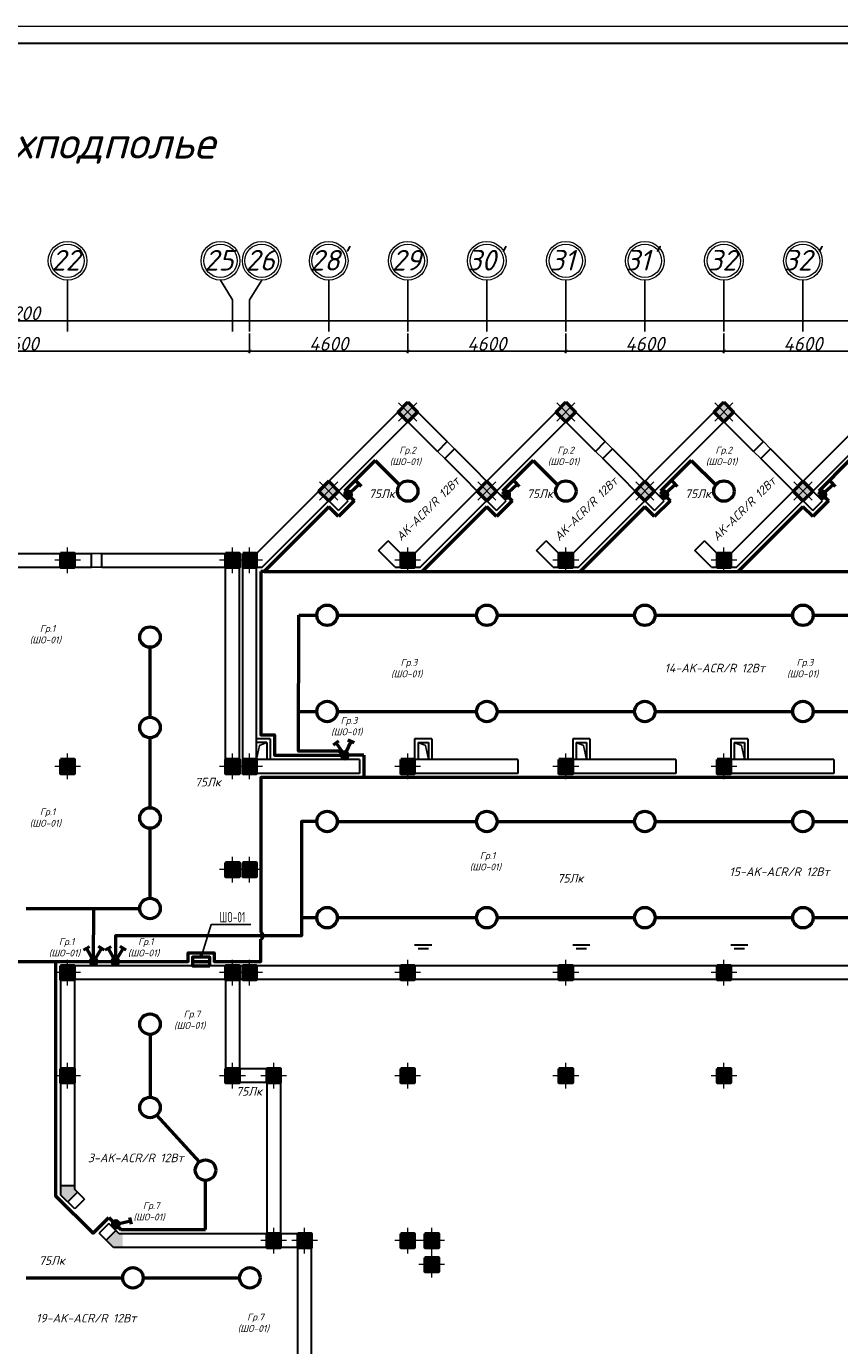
# Model space of a CAD drawing. Header units: millimetres. Extents: x 473009 to 2502882, y 456217 to 1153743.
# Tile 60 of 124: x 1599545 to 1623209, y 500809 to 539206. Entities that reach past the tile are written whole.
import ezdxf
from ezdxf import colors
from ezdxf.entities.mleader import LeaderData, LeaderLine
from ezdxf.math import Vec2, Vec3

# ---------------------------------------------------------------- set-up
doc = ezdxf.new("R2010")
doc.units = ezdxf.units.MM
for name, color, linetype in [('kolonn', 7, 'Continuous'), ('os', 3, 'Continuous'), ('ТС ГММ', 7, 'Continuous')]:
    doc.layers.add(name, color=color, linetype=linetype)
for name, color, linetype, lineweight in [('STR. Колонна', 1, 'Continuous', 30), ('ЭМ', 240, 'Continuous', 20), ('ЭО', 2, 'Continuous', 40)]:
    doc.layers.add(name, color=color, linetype=linetype, lineweight=lineweight)
doc.styles.add('SPDS', font='spds.shx', dxfattribs={"width": 0.8, "height": 250})
doc.styles.get("Standard").update_dxf_attribs({"font": 'isocpeui.ttf'})
doc.styles.add('style1', font='isocpeui.ttf', dxfattribs={"height": 80})
doc.styles.add('ГОСТ 300', font='isocpeui.ttf', dxfattribs={"height": 250})
doc.dimstyles.new('ISO-25', dxfattribs={"dimtxt": 400, "dimasz": 100, "dimexe": 50, "dimexo": 50, "dimgap": 20, "dimtad": 1, "dimdec": 0, "dimtxsty": 'Standard', "dimblk": 'ARCHTICK', "dimcen": 20, "dimclrd": 1, "dimclre": 1, "dimadec": 0, "dimazin": 0, "dimtfac": 1, "dimtdec": 0, "dimtmove": 0, "dimatfit": 3, "dimldrblk": 'ARCHTICK', "dimfxl": 1, "dimarcsym": 0})

# ---------------------------------------------------------------- blocks, each defined once
blk = doc.blocks.new('ghsdd')
at = {"ltscale": 50}
h = blk.add_hatch(color=256, dxfattribs=at)
h.paths.add_polyline_path([(0, 200), (-200, 200), (-200, 0), (0, 0)])
h.paths.add_polyline_path([(200, 0), (200, 200), (0, 200), (0, 0)])
h.paths.add_polyline_path([(0, 0), (-200, 0), (-200, -200), (0, -200)])
h.paths.add_polyline_path([(0, 0), (0, -200), (200, -200), (200, 0)])
at = {"lineweight": 0}
for p, q in [((0, -374), (0, 374)), ((-374, 0), (374, 0))]:
    blk.add_line(p, q, dxfattribs=at)
at = {"lineweight": 50, "ltscale": 50}
blk.add_lwpolyline([(200, 200), (200, -200), (-200, -200), (-200, 200), (200, 200)], dxfattribs=at)
blk = doc.blocks.new('_ArchTick')
at = {"color": 0, "linetype": 'ByBlock', "const_width": 0.15}
blk.add_lwpolyline([(-0.5, -0.5), (0.5, 0.5)], dxfattribs=at)
blk = doc.blocks.new('*D65')
at = {"color": 1, "lineweight": -2, "transparency": 16777216}
for p, q in [((1619842, 530271), (1619842, 529699)), ((1624442, 530271), (1624442, 529699)), ((1624442, 529749), (1619842, 529749))]:
    blk.add_line(p, q, dxfattribs=at)
at = {"layer": 'Defpoints', "color": 0, "lineweight": 50, "transparency": 16777216}
for p in [(1619842, 530321), (1624442, 530321), (1619842, 529749)]:
    blk.add_point(p, dxfattribs=at)
at = {"color": 1, "lineweight": -2, "transparency": 16777216, "xscale": 100, "yscale": 100, "zscale": 100, "rotation": 180}
blk.add_blockref('_ArchTick', (1619842, 529749), dxfattribs=at)
at = {"color": 1, "lineweight": -2, "transparency": 16777216, "xscale": 100, "yscale": 100, "zscale": 100}
blk.add_blockref('_ArchTick', (1624442, 529749), dxfattribs=at)
at = {"color": 0, "transparency": 16777216, "insert": (1622142, 529969), "char_height": 400, "attachment_point": 5}
blk.add_mtext('4600', dxfattribs=at)
blk = doc.blocks.new('*D66')
at = {"color": 1, "lineweight": -2, "transparency": 16777216}
for p, q in [((1615242, 530271), (1615242, 529699)), ((1619842, 530271), (1619842, 529699)), ((1619842, 529749), (1615242, 529749))]:
    blk.add_line(p, q, dxfattribs=at)
at = {"layer": 'Defpoints', "color": 0, "lineweight": 50, "transparency": 16777216}
for p in [(1615242, 530321), (1619842, 530321), (1615242, 529749)]:
    blk.add_point(p, dxfattribs=at)
at = {"color": 1, "lineweight": -2, "transparency": 16777216, "xscale": 100, "yscale": 100, "zscale": 100, "rotation": 180}
blk.add_blockref('_ArchTick', (1615242, 529749), dxfattribs=at)
at = {"color": 1, "lineweight": -2, "transparency": 16777216, "xscale": 100, "yscale": 100, "zscale": 100}
blk.add_blockref('_ArchTick', (1619842, 529749), dxfattribs=at)
at = {"color": 0, "transparency": 16777216, "insert": (1617542, 529969), "char_height": 400, "attachment_point": 5}
blk.add_mtext('4600', dxfattribs=at)
blk = doc.blocks.new('*D67')
at = {"color": 1, "lineweight": -2, "transparency": 16777216}
for p, q in [((1610642, 530271), (1610642, 529699)), ((1615242, 530271), (1615242, 529699)), ((1615242, 529749), (1610642, 529749))]:
    blk.add_line(p, q, dxfattribs=at)
at = {"layer": 'Defpoints', "color": 0, "lineweight": 50, "transparency": 16777216}
for p in [(1610642, 530321), (1615242, 530321), (1610642, 529749)]:
    blk.add_point(p, dxfattribs=at)
at = {"color": 1, "lineweight": -2, "transparency": 16777216, "xscale": 100, "yscale": 100, "zscale": 100, "rotation": 180}
blk.add_blockref('_ArchTick', (1610642, 529749), dxfattribs=at)
at = {"color": 1, "lineweight": -2, "transparency": 16777216, "xscale": 100, "yscale": 100, "zscale": 100}
blk.add_blockref('_ArchTick', (1615242, 529749), dxfattribs=at)
at = {"color": 0, "transparency": 16777216, "insert": (1612942, 529969), "char_height": 400, "attachment_point": 5}
blk.add_mtext('4600', dxfattribs=at)
blk = doc.blocks.new('*D82')
at = {"color": 1, "lineweight": -2, "transparency": 16777216}
for p, q in [((1606042, 530271), (1606042, 529699)), ((1610642, 530271), (1610642, 529699)), ((1610642, 529749), (1606042, 529749))]:
    blk.add_line(p, q, dxfattribs=at)
at = {"layer": 'Defpoints', "color": 0, "lineweight": 50, "transparency": 16777216}
for p in [(1606042, 530321), (1610642, 530321), (1606042, 529749)]:
    blk.add_point(p, dxfattribs=at)
at = {"color": 1, "lineweight": -2, "transparency": 16777216, "xscale": 100, "yscale": 100, "zscale": 100, "rotation": 180}
blk.add_blockref('_ArchTick', (1606042, 529749), dxfattribs=at)
at = {"color": 1, "lineweight": -2, "transparency": 16777216, "xscale": 100, "yscale": 100, "zscale": 100}
blk.add_blockref('_ArchTick', (1610642, 529749), dxfattribs=at)
at = {"color": 0, "transparency": 16777216, "insert": (1608342, 529969), "char_height": 400, "attachment_point": 5}
blk.add_mtext('4600', dxfattribs=at)
blk = doc.blocks.new('*D83')
at = {"color": 1, "lineweight": -2, "transparency": 16777216}
for p, q in [((1592442, 530271), (1592442, 529699)), ((1606042, 530271), (1606042, 529699)), ((1606042, 529749), (1592442, 529749))]:
    blk.add_line(p, q, dxfattribs=at)
at = {"layer": 'Defpoints', "color": 0, "lineweight": 50, "transparency": 16777216}
for p in [(1592442, 530321), (1606042, 530321), (1592442, 529749)]:
    blk.add_point(p, dxfattribs=at)
at = {"color": 1, "lineweight": -2, "transparency": 16777216, "xscale": 100, "yscale": 100, "zscale": 100, "rotation": 180}
blk.add_blockref('_ArchTick', (1592442, 529749), dxfattribs=at)
at = {"color": 1, "lineweight": -2, "transparency": 16777216, "xscale": 100, "yscale": 100, "zscale": 100}
blk.add_blockref('_ArchTick', (1606042, 529749), dxfattribs=at)
at = {"color": 0, "transparency": 16777216, "insert": (1599242, 529969), "char_height": 400, "attachment_point": 5}
blk.add_mtext('13600', dxfattribs=at)
blk = doc.blocks.new('*D73')
at = {"color": 1, "lineweight": -2, "transparency": 16777216}
for p, q in [((1555642, 530635), (1642842, 530635)), ((1555642, 530608), (1555642, 530585)), ((1642842, 530608), (1642842, 530585))]:
    blk.add_line(p, q, dxfattribs=at)
at = {"layer": 'Defpoints', "color": 0, "lineweight": 50, "transparency": 16777216}
for p in [(1555642, 530658), (1642842, 530658), (1642842, 530635)]:
    blk.add_point(p, dxfattribs=at)
at = {"color": 1, "lineweight": -2, "transparency": 16777216, "xscale": 100, "yscale": 100, "zscale": 100, "rotation": 180}
blk.add_blockref('_ArchTick', (1555642, 530635), dxfattribs=at)
at = {"color": 1, "lineweight": -2, "transparency": 16777216, "xscale": 100, "yscale": 100, "zscale": 100}
blk.add_blockref('_ArchTick', (1642842, 530635), dxfattribs=at)
at = {"color": 0, "transparency": 16777216, "insert": (1599242, 530858), "char_height": 400, "attachment_point": 5}
blk.add_mtext('87200', dxfattribs=at)
blk = doc.blocks.new('*U6')
at = {"layer": 'ЭМ', "color": 1, "lineweight": 50}
for p, q in [((-304, 334), (-131, 434)), ((304, 334), (131, 434)), ((-47, 88), (-218, 384)), ((47, 88), (218, 384))]:
    blk.add_line(p, q, dxfattribs=at)
blk.add_circle((0, 0), 100, dxfattribs=at)
blk = doc.blocks.new('*U5')
at = {"layer": 'ЭМ', "color": 1, "lineweight": 50}
for p, q in [((-304, 334), (-131, 434)), ((-47, 88), (-218, 384))]:
    blk.add_line(p, q, dxfattribs=at)
blk.add_circle((0, 0), 100, dxfattribs=at)
blk = doc.blocks.new('_None')
blk = doc.blocks.new('1231234431252433')
at = {"layer": 'ЭМ', "color": 0, "lineweight": 20, "ltscale": 0.5}
blk.add_lwpolyline([(287242, 187022), (413342, 187022), (413342, 269622), (287242, 269622)], close=True, dxfattribs=at)
at = {"layer": 'ЭМ', "color": 0, "lineweight": 30, "ltscale": 0.5}
blk.add_lwpolyline([(289242, 187522), (412842, 187522), (412842, 269122), (289242, 269122)], close=True, dxfattribs=at)

msp = doc.modelspace()

# ---------------------------------------------------------------- hatches: boundary and pattern name
at = {"lineweight": 50}
h = msp.add_hatch(color=1, dxfattribs=at)
h.dxf.hatch_style = 1
h.paths.add_polyline_path([(1608907.7, 525476.3, 1), (1608907.7, 525676.3, 1)])
h = msp.add_hatch(color=1, dxfattribs=at)
h.dxf.hatch_style = 1
h.paths.add_polyline_path([(1613507.7, 525476.3, 1), (1613507.7, 525676.3, 1)])
h = msp.add_hatch(color=1, dxfattribs=at)
h.dxf.hatch_style = 1
h.paths.add_polyline_path([(1618107.7, 525476.3, 1), (1618107.7, 525676.3, 1)])
h = msp.add_hatch(color=1, dxfattribs=at)
h.dxf.hatch_style = 1
h.paths.add_polyline_path([(1622707.7, 525476.3, 1), (1622707.7, 525676.3, 1)])
h = msp.add_hatch(color=1, dxfattribs=at)
h.dxf.hatch_style = 1
h.paths.add_polyline_path([(1608710.1, 517990.1, 1), (1608910.1, 517990.1, 1)])
h = msp.add_hatch(color=1, dxfattribs=at)
h.dxf.hatch_style = 1
h.paths.add_polyline_path([(1601602.8, 511990.1, 1), (1601402.8, 511990.1, 1)])
h = msp.add_hatch(color=1, dxfattribs=at)
h.dxf.hatch_style = 1
h.paths.add_polyline_path([(1602233.8, 511990.1, 1), (1602033.8, 511990.1, 1)])
h = msp.add_hatch(color=1, dxfattribs=at)
h.dxf.hatch_style = 1
h.paths.add_polyline_path([(1604880.7, 511990.1), (1604880.7, 511865.1), (1604522.1, 511865.1), (1604522.1, 511990.1)])
h.paths.add_polyline_path([(1604522.1, 511990.1), (1604522.1, 511865.1), (1604380.7, 511865.1), (1604380.7, 511990.1)])
h = msp.add_hatch(color=1, dxfattribs=at)
h.dxf.hatch_style = 1
h.paths.add_polyline_path([(1602247.3, 504336.8, 1), (1602047.3, 504336.8, 1)])
at = {"layer": 'kolonn'}
h = msp.add_hatch(color=256, dxfattribs=at)
h.paths.add_polyline_path([(1597542.1, 505465.1), (1597542.1, 505365.1), (1597450.7, 505273.7), (1597733.6, 504990.9), (1597942.1, 505199.5), (1597942.1, 505465.1)])
h.paths.add_polyline_path([(1600750.7, 504990.9), (1601033.6, 505273.7), (1600942.1, 505365.1), (1600942.1, 505465.1), (1600542.1, 505465.1), (1600542.1, 505199.5)])
h.paths.add_polyline_path([(1602342.1, 504065.1), (1602242.1, 504065.1), (1602150.7, 504156.6), (1601867.9, 503873.7), (1602076.5, 503665.1), (1602342.1, 503665.1)])
h.paths.add_polyline_path([(1602342.1, 499265.1), (1602076.5, 499265.1), (1601867.9, 499056.6), (1602150.7, 498773.7), (1602242.1, 498865.1), (1602342.1, 498865.1)])
h.paths.add_polyline_path([(1600942.1, 497465.1), (1600942.1, 497565.1), (1601033.6, 497656.6), (1600750.7, 497939.4), (1600542.1, 497730.8), (1600542.1, 497465.1)])
h.paths.add_polyline_path([(1597450.7, 497656.6), (1597542.1, 497565.1), (1597542.1, 497465.1), (1597942.1, 497465.1), (1597942.1, 497730.8), (1597733.6, 497939.4)])
h.paths.add_polyline_path([(1596142.1, 498865.1), (1596242.1, 498865.1), (1596333.6, 498773.7), (1596616.4, 499056.6), (1596407.8, 499265.1), (1596142.1, 499265.1)])
h.paths.add_polyline_path([(1596333.6, 504156.6), (1596242.1, 504065.1), (1596142.1, 504065.1), (1596142.1, 503665.1), (1596407.8, 503665.1), (1596616.4, 503873.7)])

# ---------------------------------------------------------------- linework, layer by layer
at = {"lineweight": 30}
for p, q in [((1606242.1, 523865.1), (1610642.1, 528265.1)), ((1611787.5, 527119.8), (1610642.1, 528265.1)), ((1610842.1, 523865.1), (1615242.1, 528265.1)), ((1616387.5, 527119.8), (1615242.1, 528265.1)), ((1615442.1, 523865.1), (1619842.1, 528265.1)), ((1620987.5, 527119.8), (1619842.1, 528265.1)), ((1620042.1, 523865.1), (1624442.1, 528265.1)), ((1606407.8, 523465.1), (1610642.1, 527699.5)), ((1611504.6, 526837), (1610642.1, 527699.5)), ((1611007.8, 523465.1), (1615242.1, 527699.5)), ((1616104.6, 526837), (1615242.1, 527699.5)), ((1615607.8, 523465.1), (1619842.1, 527699.5)), ((1620704.6, 526837), (1619842.1, 527699.5)), ((1620207.8, 523465.1), (1624442.1, 527699.5)), ((1611504.6, 526837), (1611789.5, 527121.8)), ((1611716.8, 526624.8), (1612001.6, 526909.7)), ((1613507.8, 525399.5), (1611999.6, 526907.7)), ((1616104.6, 526837), (1616389.5, 527121.8)), ((1616316.8, 526624.8), (1616601.6, 526909.7)), ((1618107.8, 525399.5), (1616599.6, 526907.7)), ((1620704.6, 526837), (1620989.5, 527121.8)), ((1620916.8, 526624.8), (1621201.6, 526909.7)), ((1622707.8, 525399.5), (1621199.6, 526907.7)), ((1613225, 525116.6), (1611716.8, 526624.8)), ((1617825, 525116.6), (1616316.8, 526624.8)), ((1622425, 525116.6), (1620916.8, 526624.8)), ((1608907.8, 525399.5), (1608342.1, 525965.1)), ((1608625, 525116.6), (1608342.1, 525399.5)), ((1608625, 525116.6), (1608907.8, 525399.5)), ((1613225, 525116.6), (1613507.8, 525399.5)), ((1617825, 525116.6), (1618107.8, 525399.5)), ((1622425, 525116.6), (1622707.8, 525399.5)), ((1609791.7, 523949.9), (1610074.6, 524232.7)), ((1610442.1, 523865.1), (1610074.6, 524232.7)), ((1614391.7, 523949.9), (1614674.6, 524232.7)), ((1615042.1, 523865.1), (1614674.6, 524232.7)), ((1618991.7, 523949.9), (1619274.6, 524232.7)), ((1619642.1, 523865.1), (1619274.6, 524232.7)), ((1597042.1, 523865.1), (1601442.1, 523865.1)), ((1601442.1, 523465.1), (1601442.1, 523865.1)), ((1601742.1, 523465.1), (1601742.1, 523865.1)), ((1601742.1, 523865.1), (1605742.1, 523865.1)), ((1605742.1, 517465.1), (1605742.1, 523865.1)), ((1605842.1, 517465.1), (1605842.1, 523865.1)), ((1605842.1, 523865.1), (1606242.1, 523865.1)), ((1610276.5, 523465.1), (1609791.7, 523949.9)), ((1610442.1, 523865.1), (1610842.1, 523865.1)), ((1614876.5, 523465.1), (1614391.7, 523949.9)), ((1615042.1, 523865.1), (1615442.1, 523865.1)), ((1619476.5, 523465.1), (1618991.7, 523949.9)), ((1619642.1, 523865.1), (1620042.1, 523865.1)), ((1597042.1, 523465.1), (1601442.1, 523465.1)), ((1601742.1, 523465.1), (1605342.1, 523465.1)), ((1605342.1, 517465.1), (1605342.1, 523465.1)), ((1606242.1, 517865.1), (1606242.1, 523465.1)), ((1606242.1, 523465.1), (1606407.8, 523465.1)), ((1610276.5, 523465.1), (1611007.8, 523465.1)), ((1614876.5, 523465.1), (1615607.8, 523465.1)), ((1619476.5, 523465.1), (1620207.8, 523465.1)), ((1606642.1, 518465.1), (1606242.1, 518465.1)), ((1606542.1, 518365.1), (1606242.1, 518365.1)), ((1606542.1, 518365.1), (1606542.1, 517865.1)), ((1606642.1, 518465.1), (1606642.1, 517865.1)), ((1611342.1, 518465.1), (1610842.1, 518465.1)), ((1610842.1, 518465.1), (1610842.1, 517865.1)), ((1610942.1, 518365.1), (1611242.1, 518365.1)), ((1610942.1, 518365.1), (1610942.1, 517865.1)), ((1611242.1, 518365.1), (1611242.1, 517865.1)), ((1611342.1, 518465.1), (1611342.1, 517865.1)), ((1615942.1, 518465.1), (1615442.1, 518465.1)), ((1615442.1, 518465.1), (1615442.1, 517865.1)), ((1615542.1, 518365.1), (1615842.1, 518365.1)), ((1615542.1, 518365.1), (1615542.1, 517865.1)), ((1615842.1, 518365.1), (1615842.1, 517865.1)), ((1615942.1, 518465.1), (1615942.1, 517865.1)), ((1620542.1, 518465.1), (1620042.1, 518465.1)), ((1620042.1, 518465.1), (1620042.1, 517865.1)), ((1620142.1, 518365.1), (1620442.1, 518365.1)), ((1620142.1, 518365.1), (1620142.1, 517865.1)), ((1620442.1, 518365.1), (1620442.1, 517865.1)), ((1620542.1, 518465.1), (1620542.1, 517865.1)), ((1609242.1, 517865.1), (1606242.1, 517865.1)), ((1609242.1, 517865.1), (1609242.1, 517465.1)), ((1610442.1, 517865.1), (1610442.1, 517465.1)), ((1613842.1, 517865.1), (1610442.1, 517865.1)), ((1613842.1, 517865.1), (1613842.1, 517465.1)), ((1615042.1, 517865.1), (1615042.1, 517465.1)), ((1618442.1, 517865.1), (1615042.1, 517865.1)), ((1618442.1, 517865.1), (1618442.1, 517465.1)), ((1619642.1, 517865.1), (1619642.1, 517465.1)), ((1623042.1, 517865.1), (1619642.1, 517865.1)), ((1623042.1, 517865.1), (1623042.1, 517465.1)), ((1605742.1, 517465.1), (1605342.1, 517465.1)), ((1609242.1, 517465.1), (1605842.1, 517465.1)), ((1613842.1, 517465.1), (1610442.1, 517465.1)), ((1618442.1, 517465.1), (1615042.1, 517465.1)), ((1623042.1, 517465.1), (1619642.1, 517465.1)), ((1605742.1, 514865.1), (1605342.1, 514865.1)), ((1611342.1, 512465.1), (1610842.1, 512465.1)), ((1610942.1, 512365.1), (1611242.1, 512365.1)), ((1615942.1, 512465.1), (1615442.1, 512465.1)), ((1615542.1, 512365.1), (1615842.1, 512365.1)), ((1620542.1, 512465.1), (1620042.1, 512465.1)), ((1620142.1, 512365.1), (1620442.1, 512365.1)), ((1600942.1, 511865.1), (1600542.1, 511865.1)), ((1600542.1, 511865.1), (1600542.1, 505199.5)), ((1635342.1, 511865.1), (1600942.1, 511865.1)), ((1600942.1, 511865.1), (1600942.1, 505365.1)), ((1605342.1, 511865.1), (1605342.1, 508465.1)), ((1605742.1, 511865.1), (1605742.1, 508865.1)), ((1605842.1, 511865.1), (1605842.1, 511465.1)), ((1634942.1, 511465.1), (1600942.1, 511465.1)), ((1606942.1, 508865.1), (1605742.1, 508865.1)), ((1606942.1, 508865.1), (1606942.1, 504065.1)), ((1606542.1, 508465.1), (1605342.1, 508465.1)), ((1606542.1, 508465.1), (1606542.1, 504065.1)), ((1600542.1, 505465.1), (1600942.1, 505465.1)), ((1601238.6, 505068.7), (1600942.1, 505365.1)), ((1600955.8, 504785.8), (1600542.1, 505199.5)), ((1601033.6, 505273.7), (1600750.7, 504990.9)), ((1601238.6, 505068.7), (1600955.8, 504785.8)), ((1601945.7, 504361.6), (1601662.9, 504078.7)), ((1602150.7, 504156.6), (1601867.9, 503873.7)), ((1602242.1, 504065.1), (1601945.7, 504361.6)), ((1602076.5, 503665.1), (1601662.9, 504078.7)), ((1606542.1, 504065.1), (1602242.1, 504065.1)), ((1602342.1, 504065.1), (1602242.1, 504065.1)), ((1607842.1, 504065.1), (1606942.1, 504065.1)), ((1607842.1, 498865.1), (1607842.1, 504065.1)), ((1607442.1, 503665.1), (1602076.5, 503665.1)), ((1607442.1, 499265.1), (1607442.1, 503665.1))]:
    msp.add_line(p, q, dxfattribs=at)
for p, q in [((1611504.6, 526837), (1611716.8, 526624.8)), ((1611999.6, 526907.7), (1611789.5, 527121.8)), ((1616104.6, 526837), (1616316.8, 526624.8)), ((1616599.6, 526907.7), (1616389.5, 527121.8)), ((1620704.6, 526837), (1620916.8, 526624.8)), ((1621199.6, 526907.7), (1620989.5, 527121.8)), ((1601442.1, 523865.1), (1601742.1, 523865.1)), ((1601742.1, 523465.1), (1601442.1, 523465.1))]:
    msp.add_line(p, q)
at = {"color": 1, "lineweight": 50}
for p, q in [((1609691.8, 526572.3), (1608801.8, 525682.3)), ((1609691.8, 526572.3), (1610404.3, 525859.8)), ((1614291.8, 526572.3), (1613401.8, 525682.3)), ((1614291.8, 526572.3), (1615004.3, 525859.8)), ((1618891.8, 526572.3), (1618001.8, 525682.3)), ((1618891.8, 526572.3), (1619604.3, 525859.8)), ((1623491.8, 526572.3), (1622601.8, 525682.3)), ((1608801.8, 525682.3), (1609084.6, 525399.5)), ((1613401.8, 525682.3), (1613684.6, 525399.5)), ((1618001.8, 525682.3), (1618284.6, 525399.5)), ((1622601.8, 525682.3), (1622884.6, 525399.5)), ((1609084.6, 525399.5), (1608625, 524939.8)), ((1613684.6, 525399.5), (1613225, 524939.8)), ((1618284.6, 525399.5), (1617825, 524939.8)), ((1622884.6, 525399.5), (1622425, 524939.8)), ((1608342.1, 525222.7), (1606459.6, 523340.1)), ((1608625, 524939.8), (1608342.1, 525222.7)), ((1612942.1, 525222.7), (1611059.6, 523340.1)), ((1613225, 524939.8), (1612942.1, 525222.7)), ((1617542.1, 525222.7), (1615659.6, 523340.1)), ((1617825, 524939.8), (1617542.1, 525222.7)), ((1622142.1, 525222.7), (1620259.6, 523340.1)), ((1622425, 524939.8), (1622142.1, 525222.7)), ((1606459.6, 523340.1), (1606367.1, 523340.1)), ((1606459.6, 523340.1), (1629459.6, 523340.1)), ((1604758.1, 504190.1), (1604758.1, 505618.2)), ((1601945.7, 504538.4), (1602293.9, 504190.1)), ((1602293.9, 504190.1), (1604758.1, 504190.1))]:
    msp.add_line(p, q, dxfattribs=at)
at = {"lineweight": 30}
for points in [[(1610359.3, 527982.3), (1610642.1, 528265.1), (1610925, 527982.3), (1610642.1, 527699.5)], [(1614959.3, 527982.3), (1615242.1, 528265.1), (1615525, 527982.3), (1615242.1, 527699.5)], [(1619559.3, 527982.3), (1619842.1, 528265.1), (1620125, 527982.3), (1619842.1, 527699.5)], [(1605342.1, 514465.1), (1605742.1, 514465.1), (1605742.1, 514865.1), (1605342.1, 514865.1)], [(1605842.1, 514465.1), (1606242.1, 514465.1), (1606242.1, 514865.1), (1605842.1, 514865.1)], [(1600542.1, 511465.1), (1600942.1, 511465.1), (1600942.1, 511865.1), (1600542.1, 511865.1)], [(1600542.1, 508465.1), (1600942.1, 508465.1), (1600942.1, 508865.1), (1600542.1, 508865.1)], [(1610442.1, 508465.1), (1610842.1, 508465.1), (1610842.1, 508865.1), (1610442.1, 508865.1)], [(1615042.1, 508465.1), (1615442.1, 508465.1), (1615442.1, 508865.1), (1615042.1, 508865.1)], [(1619642.1, 508465.1), (1620042.1, 508465.1), (1620042.1, 508865.1), (1619642.1, 508865.1)], [(1610442.1, 503665.1), (1610842.1, 503665.1), (1610842.1, 504065.1), (1610442.1, 504065.1)], [(1611142.1, 503665.1), (1611542.1, 503665.1), (1611542.1, 504065.1), (1611142.1, 504065.1)], [(1611142.1, 502965.1), (1611542.1, 502965.1), (1611542.1, 503365.1), (1611142.1, 503365.1)]]:
    msp.add_lwpolyline(points, close=True, dxfattribs=at)
at = {"color": 1, "lineweight": 50}
for points in [[(1606367.1, 523340.1), (1606367.1, 518590.1), (1606767.1, 518590.1), (1606767.1, 517990.1), (1608810.1, 517990.1)], [(1608810.1, 517990.1), (1608631.7, 518115.1), (1607459.9, 518115.1), (1607469.2, 522065.1)], [(1607469.2, 522065.1), (1607996.7, 522065.1)], [(1608592.7, 522065.1), (1612644.1, 522065.1)], [(1613240.1, 522065.1), (1617244.1, 522065.1)], [(1617840.1, 522065.1), (1621844.1, 522065.1)], [(1622440.1, 522065.1), (1626444.1, 522065.1)], [(1603142.1, 519096.2), (1603142.1, 521133.2)], [(1607469.2, 519265.1), (1607996.7, 519265.1)], [(1608592.7, 519265.1), (1612644.1, 519265.1)], [(1613240.1, 519265.1), (1617244.1, 519265.1)], [(1617840.1, 519265.1), (1621844.1, 519265.1)], [(1622440.1, 519265.1), (1626444.1, 519265.1)], [(1603142.1, 516463.1), (1603142.1, 518500.2)], [(1609366.1, 517990.1), (1608810.1, 517990.1)], [(1609366.1, 517990.1), (1609366.1, 517340.1)], [(1638560.3, 517723.7), (1638560.3, 517216.6), (1638560.3, 517091.6), (1638045.8, 517091.6), (1637920.8, 517091.6), (1637920.8, 517340.1), (1606367.1, 517340.1), (1606367.1, 512836.1)], [(1607996.7, 516065.1), (1607553, 516065.1), (1607553, 512736.3), (1602133.8, 512736.3), (1602133.8, 511990.1)], [(1608592.7, 516065.1), (1612644.1, 516065.1)], [(1613240.1, 516065.1), (1617244.1, 516065.1)], [(1617840.1, 516065.1), (1621844.1, 516065.1)], [(1622440.1, 516065.1), (1626444.1, 516065.1)], [(1603142.1, 513830.1), (1603142.1, 515867.1)], [(1599540.1, 513532.1), (1602844.1, 513532.1)], [(1601500.4, 511990.1), (1601503.2, 513532.1)], [(1607553, 513266.2), (1607996.7, 513265.1)], [(1608592.7, 513265.1), (1612644.1, 513265.1)], [(1613240.1, 513265.1), (1617244.1, 513265.1)], [(1617840.1, 513265.1), (1621844.1, 513265.1)], [(1622440.1, 513265.1), (1626444.1, 513265.1)], [(1598067.1, 511990.1), (1604255.7, 511990.1), (1604255.7, 512240.1), (1605005.7, 512240.1), (1605005.7, 511990.1), (1606367.1, 511990.1), (1606367.1, 512636.6)], [(1604630.7, 512240.1), (1604630.7, 512115.1)], [(1600392.6, 511990.1), (1600392.6, 505172.2), (1601486.1, 504078.7), (1601945.7, 504538.4)], [(1604380.7, 511990.1), (1604880.7, 511990.1)], [(1603142.1, 509867.1), (1603142.1, 508039)], [(1604577.6, 506153.3), (1603342, 507520)], [(1599540.1, 502781.7), (1602347.3, 502781.7)], [(1602943.3, 502781.7), (1605750.4, 502781.7)]]:
    msp.add_lwpolyline(points, dxfattribs=at)
for points in [[(1606242.1, 517865.1), (1606330.3, 518276.9), (1606542.1, 518365.1)], [(1611242.1, 517865.1), (1611154, 518276.9), (1610942.1, 518365.1)], [(1615842.1, 517865.1), (1615754, 518276.9), (1615542.1, 518365.1)], [(1620442.1, 517865.1), (1620354, 518276.9), (1620142.1, 518365.1)]]:
    msp.add_lwpolyline(points)
for centre in [(1610642.1, 525680.3), (1615242.1, 525680.3), (1619842.1, 525680.3), (1608294.7, 522065.1), (1612942.1, 522065.1), (1617542.1, 522065.1), (1622142.1, 522065.1), (1603142.1, 521431.2), (1608294.7, 519265.1), (1612942.1, 519265.1), (1617542.1, 519265.1), (1622142.1, 519265.1), (1603142.1, 518798.2), (1603142.1, 516165.1), (1608294.7, 516065.1), (1612942.1, 516065.1), (1617542.1, 516065.1), (1622142.1, 516065.1), (1603142.1, 513532.1), (1608294.7, 513265.1), (1612942.1, 513265.1), (1617542.1, 513265.1), (1622142.1, 513265.1), (1603142.1, 510165.1), (1603142.1, 507741), (1604758.1, 505916.2), (1602645.3, 502781.7), (1606048.4, 502781.7)]:
    msp.add_circle(centre, 298, dxfattribs=at)
msp.add_arc((1606326.9, 512736.3), 107.6, 291.99159, 68.00841, dxfattribs=at)
at = {"layer": 'os', "color": 0}
for p, q in [((1600742.1, 530321.4), (1600742.1, 531821.4)), ((1608342.1, 530321.4), (1608342.1, 531821.4)), ((1610642.1, 530321.4), (1610642.1, 531821.4)), ((1612942.1, 530321.4), (1612942.1, 531821.4)), ((1615242.1, 530321.4), (1615242.1, 531821.4)), ((1617542.1, 530321.4), (1617542.1, 531821.4)), ((1619842.1, 530321.4), (1619842.1, 531821.4)), ((1622142.1, 530321.4), (1622142.1, 531821.4)), ((1605542.1, 530321.4), (1605542.1, 531249.3)), ((1605542.1, 530321.4), (1605542.1, 531249.3)), ((1606042.1, 530321.4), (1606042.1, 531249.3)), ((1606042.1, 530321.4), (1606042.1, 531249.3))]:
    msp.add_line(p, q, dxfattribs=at)
for points in [[(1605192.1, 531821.4), (1605542.1, 531249.3)], [(1606042.1, 531249.3), (1606392.1, 531821.4)]]:
    msp.add_lwpolyline(points, dxfattribs=at)
at = {"layer": 'os', "color": 0, "lineweight": 0}
for centre, radius in [((1600742.1, 532383.9), 562.5), ((1600742.1, 532383.9), 487.5), ((1605192.1, 532383.9), 562.5), ((1605192.1, 532383.9), 487.5), ((1606392.1, 532383.9), 562.5), ((1606392.1, 532383.9), 487.5), ((1608342.1, 532383.9), 562.5), ((1608342.1, 532383.9), 487.5), ((1610642.1, 532383.9), 562.5), ((1610642.1, 532383.9), 487.5), ((1612942.1, 532383.9), 562.5), ((1612942.1, 532383.9), 487.5), ((1615242.1, 532383.9), 562.5), ((1615242.1, 532383.9), 487.5), ((1617542.1, 532383.9), 562.5), ((1617542.1, 532383.9), 487.5), ((1619842.1, 532383.9), 562.5), ((1619842.1, 532383.9), 487.5), ((1622142.1, 532383.9), 562.5), ((1622142.1, 532383.9), 487.5)]:
    msp.add_circle(centre, radius, dxfattribs=at)
at = {"layer": 'ЭО', "color": 1, "lineweight": 50}
msp.add_lwpolyline([(1604880.7, 511865.1), (1604880.7, 512115.1), (1604380.7, 512115.1), (1604380.7, 511865.1)], close=True, dxfattribs=at)

# ---------------------------------------------------------------- block references
at = {"lineweight": 50}
msp.add_blockref('1231234431252433', (1253907, 269584), dxfattribs=at)
at = {"layer": 'kolonn', "rotation": 45}
for p in [(1610642.1, 527982.3), (1615242.1, 527982.3), (1619842.1, 527982.3)]:
    msp.add_blockref('ghsdd', p, dxfattribs=at)
at = {"layer": 'kolonn', "xscale": -1, "rotation": 315}
for p in [(1608342.1, 525682.3), (1612942.1, 525682.3), (1617542.1, 525682.3), (1622142.1, 525682.3)]:
    msp.add_blockref('ghsdd', p, dxfattribs=at)
at = {"layer": 'kolonn', "xscale": -1}
for p in [(1600742.1, 523665.1), (1605542.1, 523665.1), (1606042.1, 523665.1), (1610642.1, 523665.1), (1615242.1, 523665.1), (1619842.1, 523665.1), (1600742.1, 517665.1), (1605542.1, 517665.1), (1606042.1, 517665.1), (1610642.1, 517665.1), (1615242.1, 517665.1), (1619842.1, 517665.1), (1605542.1, 514665.1), (1606042.1, 514665.1), (1600742.1, 511665.1), (1605542.1, 511665.1), (1606042.1, 511665.1), (1610642.1, 511665.1), (1615242.1, 511665.1), (1619842.1, 511665.1), (1600742.1, 508665.1), (1605542.1, 508665.1), (1606742.1, 508665.1), (1610642.1, 508665.1), (1615242.1, 508665.1), (1619842.1, 508665.1), (1606742.1, 503865.1), (1607642.1, 503865.1), (1610642.1, 503865.1), (1611342.1, 503865.1), (1611342.1, 503165.1)]:
    msp.add_blockref('ghsdd', p, dxfattribs=at)
at = {"layer": 'STR. Колонна', "lineweight": 50, "xscale": -1}
for name, p, rotation in [('*U5', (1608907.7, 525576.3), 343.8648507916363), ('*U5', (1613507.7, 525576.3), 343.8648507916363), ('*U5', (1618107.7, 525576.3), 343.8648507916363), ('*U5', (1622707.7, 525576.3), 343.8648507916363), ('*U6', (1608810.1, 517990.1), 5.137578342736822), ('*U6', (1601502.8, 511990.1), 358.620230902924), ('*U6', (1602133.8, 511990.1), 358.620230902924), ('*U5', (1602147.3, 504336.8), 313.6202309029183)]:
    msp.add_blockref(name, p, dxfattribs=dict(at, rotation=rotation))

# ---------------------------------------------------------------- texts
at = {"style": 'style1'}
msp.add_text('План техподполье', height=925.637, dxfattribs=at).set_placement((1594464.3, 535357.1))
at = {"ltscale": 50}
for s, p in [('22', (1600275.4, 532100.2)), ('25', (1604725.4, 532100.2)), ('26', (1605925.4, 532100.2)), ("28'", (1607800.8, 532100.2)), ('29', (1610175.4, 532100.2)), ("30'", (1612369.5, 532100.2)), ('31', (1614775.4, 532100.2)), ("31'", (1616969.5, 532100.2)), ('32', (1619375.4, 532100.2)), ("32'", (1621569.5, 532100.2))]:
    msp.add_text(s, height=600, dxfattribs=at).set_placement(p)
at = {"width": 6377.27, "attachment_point": 5, "style": 'ГОСТ 300'}
for s, insert, char_height in [(' Гр.2\\P(ШО-01)', (1610573.7, 526694.3), 200), (' Гр.2\\P(ШО-01)', (1615173.7, 526694.3), 200), (' Гр.2\\P(ШО-01)', (1619773.7, 526694.3), 200), (' Гр.1\\P(ШО-01)', (1600096.7, 521505), 200), (' Гр.3\\P(ШО-01)', (1610612.5, 520517.4), 200), ('14-AK-ACR/R 12Вт', (1619575.8, 520530.2), 250), (' Гр.3\\P(ШО-01)', (1622135.7, 520517.4), 200), (' Гр.3\\P(ШО-01)', (1608868.6, 518829.8), 200), (' Гр.1\\P(ШО-01)', (1600096.7, 516169.9), 200), (' Гр.1\\P(ШО-01)', (1612901.1, 514896.2), 200), ('15-AK-ACR/R 12Вт', (1621459.4, 514601.1), 250), (' Гр.1\\P(ШО-01)', (1600651.8, 512391.9), 200), (' Гр.1\\P(ШО-01)', (1602954.5, 512391.9), 200), (' Гр.7\\P(ШО-01)', (1604298, 510283), 200), ('3-AK-ACR/R 12Вт', (1602727.1, 506272), 250), (' Гр.7\\P(ШО-01)', (1603115.5, 504707.6), 200), ('19-AK-ACR/R 12Вт', (1601283.6, 501606.9), 250), (' Гр.7\\P(ШО-01)', (1606148.2, 501465.1), 200)]:
    msp.add_mtext(s, dxfattribs=dict(at, insert=insert, char_height=char_height))
at = {"char_height": 250, "width": 6377.27, "attachment_point": 5, "style": 'ГОСТ 300'}
for s, insert, rotation in [('AK-ACR/R 12Вт', (1611226.4, 525160.9), 45), ('AK-ACR/R 12Вт', (1615826.4, 525160.9), 45), ('AK-ACR/R 12Вт', (1620426.4, 525160.9), 45), ('75Лк', (1609885.8, 525605.1), 0.40927), ('75Лк', (1614485.8, 525605.1), 0.40927), ('75Лк', (1619085.8, 525605.1), 0.40927), ('75Лк', (1604823.7, 517210.5), 0.40927), ('75Лк', (1615372.1, 514410.5), 0.40927), ('75Лк', (1606023.7, 508210.5), 0.40927), ('75Лк', (1600286.1, 503285.5), 0.40927)]:
    msp.add_mtext(s, dxfattribs=dict(at, insert=insert, rotation=rotation))

# ---------------------------------------------------------------- dimensions: what is measured, and where the dimension line sits
dim = msp.add_linear_dim(base=(1642842.1, 530635.2), p1=(1555642.1, 530658), p2=(1642842.1, 530658), dimstyle='ISO-25')
dim.commit()
dim.dimension.update_dxf_attribs({"geometry": '*D73', "text_midpoint": (1599242.1, 530857.8)})
for base, p1, p2, picture, middle in [((1592442.1, 529748.9), (1606042.1, 530321.4), (1592442.1, 530321.4), '*D83', (1599242.1, 529968.9)), ((1606042.1, 529748.9), (1610642.1, 530321.4), (1606042.1, 530321.4), '*D82', (1608342.1, 529968.9)), ((1610642.1, 529748.9), (1615242.1, 530321.4), (1610642.1, 530321.4), '*D67', (1612942.1, 529968.9)), ((1615242.1, 529748.9), (1619842.1, 530321.4), (1615242.1, 530321.4), '*D66', (1617542.1, 529968.9)), ((1619842.1, 529748.9), (1624442.1, 530321.4), (1619842.1, 530321.4), '*D65', (1622142.1, 529968.9))]:
    dim = msp.add_linear_dim(base=base, p1=p1, p2=p2, dimstyle='ISO-25', override={"dimtmove": 1})
    dim.commit()
    dim.dimension.update_dxf_attribs({"geometry": picture, "text_midpoint": middle})

# ---------------------------------------------------------------- leaders
at = {"layer": 'ТС ГММ', "color": 7, "lineweight": 20, "ltscale": 0.5}
ml = msp.add_multileader_mtext('Standard', dxfattribs=at)
ml.set_content('{\\C1;ШO-01}', color=7, style='SPDS')
ml.set_leader_properties()
ml.set_arrow_properties(name='NONE')
ml.build(insert=Vec2(0, 0))
ml.multileader.update_dxf_attribs({"text_left_attachment_type": 6, "text_right_attachment_type": 6, "dogleg_length": 0.1, "arrow_head_size": 150})
ctx = ml.context
ctx.base_point, ctx.char_height, ctx.arrow_head_size, ctx.landing_gap_size, ctx.plane_origin = Vec3(1604925.5, 513069.5), 300, 150, 100, Vec3(1602596.9, 507879.4)
ctx.left_attachment, ctx.right_attachment, ctx.text_align_type = 6, 6, 2
notes = []
notes.append((ctx, [(0, (1, 1, 0), (1604920.5, 513069.5), (1, 0), 5, [(0, [(1604630.7, 512115.1)], 0, [])])]))
ctx.mtext.insert, ctx.mtext.width, ctx.mtext.alignment, ctx.mtext.flow_direction = Vec3(1605913.5, 513429.5), 1941.264, 3, 5
for ctx, leaders in notes:
    for number, flags, end, landing, length, lines in leaders:
        leader = LeaderData()
        leader.index, (leader.has_last_leader_line, leader.has_dogleg_vector, leader.attachment_direction) = number, flags
        leader.last_leader_point, leader.dogleg_vector, leader.dogleg_length = Vec3(end), Vec3(landing), length
        for number, points, colour, breaks in lines:
            line = LeaderLine()
            line.index, line.vertices, line.color, line.breaks = number, Vec3.list(points), colors.encode_raw_color(colour), breaks
            leader.lines.append(line)
        ctx.leaders.append(leader)

doc.saveas('drawing.dxf')
